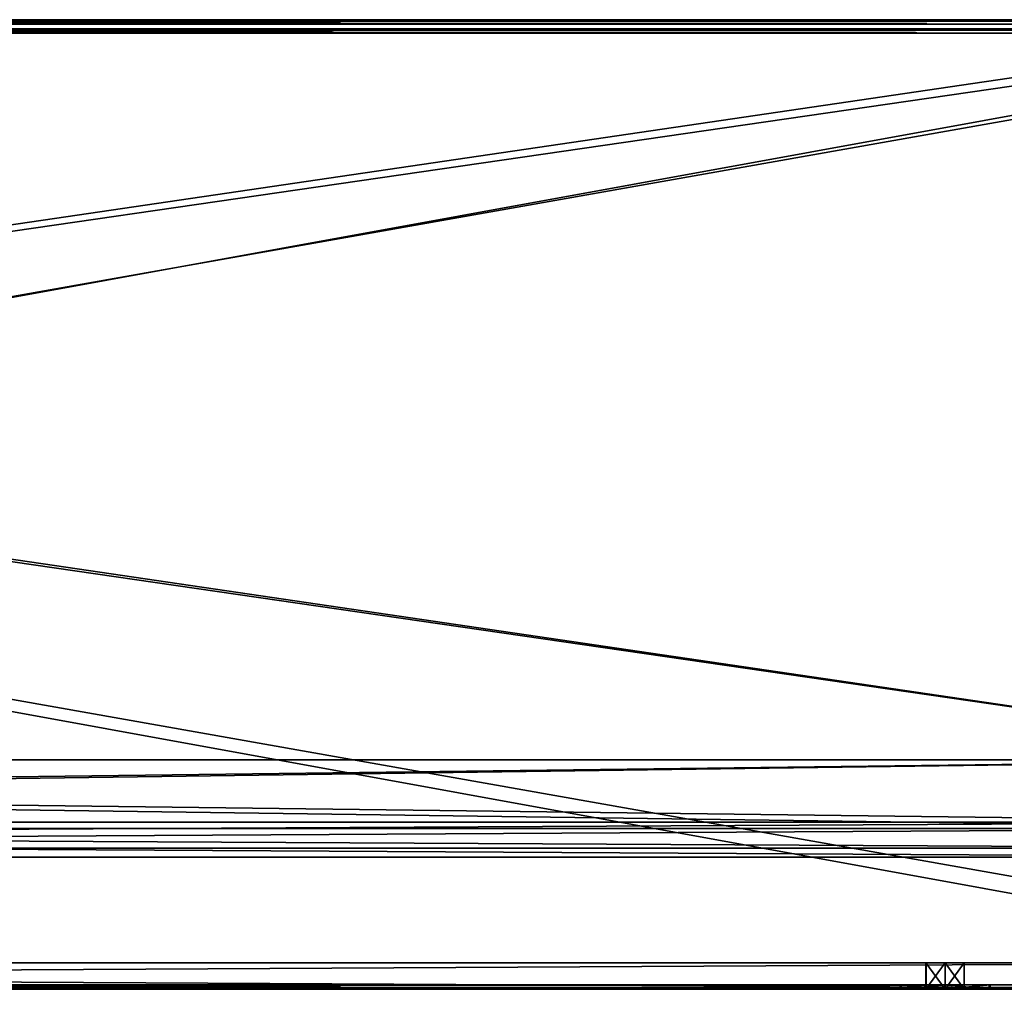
# Model space of a CAD drawing. Header units: millimetres. Extents: x -300 to 300, y -109 to 1.
# Tile 8 of 9: x 130 to 242, y -109 to 1. Entities that reach past the tile are written whole.
import ezdxf

# ---------------------------------------------------------------- set-up
doc = ezdxf.new("R2010")
doc.units = ezdxf.units.MM
doc.header["$LTSCALE"] = 65.185185
for name, color, linetype in [('1', 7, 'CONTINUOUS'), ('10', 7, 'CONTINUOUS'), ('102', 7, 'CONTINUOUS'), ('104', 7, 'CONTINUOUS'), ('106', 7, 'CONTINUOUS'), ('107', 7, 'CONTINUOUS'), ('11', 7, 'CONTINUOUS'), ('111', 7, 'CONTINUOUS'), ('116', 7, 'CONTINUOUS'), ('118', 7, 'CONTINUOUS'), ('126', 7, 'CONTINUOUS'), ('127', 7, 'CONTINUOUS'), ('131', 7, 'CONTINUOUS'), ('134', 7, 'CONTINUOUS'), ('136', 7, 'CONTINUOUS'), ('14', 7, 'CONTINUOUS'), ('140', 7, 'CONTINUOUS'), ('141', 7, 'CONTINUOUS'), ('142', 7, 'CONTINUOUS'), ('145', 7, 'CONTINUOUS'), ('15', 7, 'CONTINUOUS'), ('152', 7, 'CONTINUOUS'), ('156', 7, 'CONTINUOUS'), ('158', 7, 'CONTINUOUS'), ('159', 7, 'CONTINUOUS'), ('16', 7, 'CONTINUOUS'), ('163', 7, 'CONTINUOUS'), ('166', 7, 'CONTINUOUS'), ('168', 7, 'CONTINUOUS'), ('23', 7, 'CONTINUOUS'), ('24', 7, 'CONTINUOUS'), ('26', 7, 'CONTINUOUS'), ('27', 7, 'CONTINUOUS'), ('28', 7, 'CONTINUOUS'), ('3', 7, 'CONTINUOUS'), ('32', 7, 'CONTINUOUS'), ('34', 7, 'CONTINUOUS'), ('35', 7, 'CONTINUOUS'), ('38', 7, 'CONTINUOUS'), ('4', 7, 'CONTINUOUS'), ('42', 7, 'CONTINUOUS'), ('44', 7, 'CONTINUOUS'), ('46', 7, 'CONTINUOUS'), ('49', 7, 'CONTINUOUS'), ('53', 7, 'CONTINUOUS'), ('55', 7, 'CONTINUOUS'), ('57', 7, 'CONTINUOUS'), ('60', 7, 'CONTINUOUS'), ('62', 7, 'CONTINUOUS'), ('68', 7, 'CONTINUOUS'), ('70', 7, 'CONTINUOUS'), ('71', 7, 'CONTINUOUS'), ('72', 7, 'CONTINUOUS'), ('74', 7, 'CONTINUOUS'), ('77', 7, 'CONTINUOUS'), ('79', 7, 'CONTINUOUS'), ('80', 7, 'CONTINUOUS'), ('82', 7, 'CONTINUOUS'), ('84', 7, 'CONTINUOUS'), ('87', 7, 'CONTINUOUS'), ('91', 7, 'CONTINUOUS'), ('98', 7, 'CONTINUOUS')]:
    doc.layers.add(name, color=color, linetype=linetype)

msp = doc.modelspace()

# ---------------------------------------------------------------- linework, layer by layer
at = {"layer": '1', "linetype": 'CONTINUOUS'}
for points in [[(-283.97, -82.94, -193.97), (-283.97, -90.01, -191.04), (283.97, -82.94, -193.97), (-283.97, -82.94, -193.97)], [(283.97, -82.94, -193.97), (-283.97, -90.01, -191.04), (283.97, -90.01, -191.04), (283.97, -82.94, -193.97)], [(-283.97, -90.01, -191.04), (-283.97, -92.94, -183.97), (283.97, -90.01, -191.04), (-283.97, -90.01, -191.04)], [(283.97, -90.01, -191.04), (-283.97, -92.94, -183.97), (283.97, -92.94, -183.97), (283.97, -90.01, -191.04)]]:
    msp.add_3dface(points, dxfattribs=at)
at = {"layer": '10', "linetype": 'CONTINUOUS'}
for points in [[(298, -0.5, -198), (-298, -0.5, -198), (298, -105.97, -198), (298, -0.5, -198)], [(-298, -0.5, -198), (-298, -105.97, -198), (298, -105.97, -198), (-298, -0.5, -198)]]:
    msp.add_3dface(points, dxfattribs=at)
at = {"layer": '102', "linetype": 'CONTINUOUS'}
for points in [[(229.99, -108.47, 186.75), (234.97, -108.47, 183.84), (229.99, -108.97, 186.75), (229.99, -108.47, 186.75)], [(229.99, -108.97, 186.75), (234.97, -108.47, 183.84), (234.97, -108.97, 183.84), (229.99, -108.97, 186.75)]]:
    msp.add_3dface(points, dxfattribs=at)
at = {"layer": '104', "linetype": 'CONTINUOUS'}
for points in [[(-298, -105.97, 198), (-298, -0.5, 198), (298, -0.5, 198), (-298, -105.97, 198)], [(-298, -105.97, 198), (298, -0.5, 198), (298, -105.97, 198), (-298, -105.97, 198)]]:
    msp.add_3dface(points, dxfattribs=at)
at = {"layer": '106', "linetype": 'CONTINUOUS'}
for points in [[(237.16, -105.97, -190.87), (235, -105.97, -192.12), (237.17, -108.97, -190.85), (237.16, -105.97, -190.87)], [(235, -105.97, -192.12), (235, -108.97, -192.12), (237.17, -108.97, -190.85), (235, -105.97, -192.12)], [(235, -105.97, -187.12), (237.17, -105.97, -188.38), (235, -108.97, -187.12), (235, -105.97, -187.12)], [(235, -108.97, -187.12), (237.17, -105.97, -188.38), (237.16, -108.97, -188.36), (235, -108.97, -187.12)], [(237.17, -105.97, -188.38), (237.16, -105.97, -190.87), (237.17, -108.97, -190.85), (237.17, -105.97, -188.38)], [(237.17, -105.97, -188.38), (237.17, -108.97, -190.85), (237.16, -108.97, -188.36), (237.17, -105.97, -188.38)]]:
    msp.add_3dface(points, dxfattribs=at)
at = {"layer": '107', "linetype": 'CONTINUOUS'}
for points in [[(299.5, -108.47, -200), (-299.5, -108.47, -200), (299.5, 0.53, -200), (299.5, -108.47, -200)], [(-299.5, -108.47, -200), (-299.5, 0.53, -200), (299.5, 0.53, -200), (-299.5, -108.47, -200)]]:
    msp.add_3dface(points, dxfattribs=at)
at = {"layer": '11', "linetype": 'CONTINUOUS'}
for points in [[(299.5, 1.03, 199.5), (-299.5, 1.03, 199.5), (-299.5, 0.88, 199.85), (299.5, 1.03, 199.5)], [(299.5, 0.88, 199.85), (299.5, 1.03, 199.5), (-299.5, 0.88, 199.85), (299.5, 0.88, 199.85)], [(299.5, 0.53, 200), (299.5, 0.88, 199.85), (-299.5, 0.53, 200), (299.5, 0.53, 200)], [(-299.5, 0.53, 200), (299.5, 0.88, 199.85), (-299.5, 0.88, 199.85), (-299.5, 0.53, 200)]]:
    msp.add_3dface(points, dxfattribs=at)
at = {"layer": '111', "linetype": 'CONTINUOUS'}
for points in [[(229.89, -108.97, -186.69), (229.91, -108.97, -192.58), (229.89, -108.47, -186.69), (229.89, -108.97, -186.69)], [(229.89, -108.47, -186.69), (229.91, -108.97, -192.58), (229.91, -108.47, -192.58), (229.89, -108.47, -186.69)]]:
    msp.add_3dface(points, dxfattribs=at)
at = {"layer": '116', "linetype": 'CONTINUOUS'}
for points in [[(235.03, -108.97, -195.51), (240.11, -108.97, -192.54), (235.03, -108.47, -195.51), (235.03, -108.97, -195.51)], [(240.11, -108.97, -192.54), (240.11, -108.47, -192.54), (235.03, -108.47, -195.51), (240.11, -108.97, -192.54)]]:
    msp.add_3dface(points, dxfattribs=at)
at = {"layer": '118', "linetype": 'CONTINUOUS'}
for points in [[(297.5, 0, -197.5), (-283.97, 0, -195.5), (-297.5, 0, -197.5), (297.5, 0, -197.5)], [(297.5, 0, 197.5), (-297.5, 0, 197.5), (283.97, 0, 195.5), (297.5, 0, 197.5)], [(283.97, 0, 195.5), (-297.5, 0, 197.5), (-283.97, 0, 195.5), (283.97, 0, 195.5)], [(283.97, 0, -195.5), (-283.97, 0, -195.5), (297.5, 0, -197.5), (283.97, 0, -195.5)]]:
    msp.add_3dface(points, dxfattribs=at)
at = {"layer": '126', "linetype": 'CONTINUOUS'}
for points in [[(229.91, -108.47, 192.58), (229.89, -108.47, 186.69), (230.01, -108.47, 192.53), (229.91, -108.47, 192.58)], [(229.89, -108.47, 186.69), (234.97, -108.47, 183.73), (234.97, -108.47, 183.84), (229.89, -108.47, 186.69)], [(229.89, -108.47, 186.69), (234.97, -108.47, 183.84), (229.99, -108.47, 186.75), (229.89, -108.47, 186.69)], [(230.01, -108.47, 192.53), (229.89, -108.47, 186.69), (229.99, -108.47, 186.75), (230.01, -108.47, 192.53)], [(235.03, -108.47, 195.51), (229.91, -108.47, 192.58), (235.03, -108.47, 195.39), (235.03, -108.47, 195.51)], [(235.03, -108.47, 195.39), (229.91, -108.47, 192.58), (230.01, -108.47, 192.53), (235.03, -108.47, 195.39)], [(234.97, -108.47, 183.73), (240.09, -108.47, 186.65), (234.97, -108.47, 183.84), (234.97, -108.47, 183.73)], [(234.97, -108.47, 183.84), (240.09, -108.47, 186.65), (239.99, -108.47, 186.71), (234.97, -108.47, 183.84)], [(240.11, -108.47, 192.54), (235.03, -108.47, 195.51), (235.03, -108.47, 195.39), (240.11, -108.47, 192.54)], [(240.01, -108.47, 192.48), (240.11, -108.47, 192.54), (235.03, -108.47, 195.39), (240.01, -108.47, 192.48)], [(240.09, -108.47, 186.65), (240.11, -108.47, 192.54), (239.99, -108.47, 186.71), (240.09, -108.47, 186.65)], [(239.99, -108.47, 186.71), (240.11, -108.47, 192.54), (240.01, -108.47, 192.48), (239.99, -108.47, 186.71)]]:
    msp.add_3dface(points, dxfattribs=at)
at = {"layer": '127', "linetype": 'CONTINUOUS'}
for points in [[(235.03, -108.97, 195.51), (229.91, -108.97, 192.58), (235.03, -108.47, 195.51), (235.03, -108.97, 195.51)], [(229.91, -108.97, 192.58), (229.91, -108.47, 192.58), (235.03, -108.47, 195.51), (229.91, -108.97, 192.58)]]:
    msp.add_3dface(points, dxfattribs=at)
at = {"layer": '131', "linetype": 'CONTINUOUS'}
for points in [[(230.01, -108.47, 192.53), (229.99, -108.47, 186.75), (230.01, -108.97, 192.53), (230.01, -108.47, 192.53)], [(229.99, -108.47, 186.75), (229.99, -108.97, 186.75), (230.01, -108.97, 192.53), (229.99, -108.47, 186.75)]]:
    msp.add_3dface(points, dxfattribs=at)
at = {"layer": '134', "linetype": 'CONTINUOUS'}
for points in [[(235, -105.97, -192.12), (232.83, -105.97, -190.85), (235, -108.97, -192.12), (235, -105.97, -192.12)], [(232.83, -105.97, -190.85), (232.84, -105.97, -188.36), (232.83, -108.97, -188.38), (232.83, -105.97, -190.85)], [(232.83, -105.97, -190.85), (232.83, -108.97, -188.38), (232.84, -108.97, -190.87), (232.83, -105.97, -190.85)], [(232.83, -105.97, -190.85), (232.84, -108.97, -190.87), (235, -108.97, -192.12), (232.83, -105.97, -190.85)], [(232.84, -105.97, -188.36), (235, -105.97, -187.12), (232.83, -108.97, -188.38), (232.84, -105.97, -188.36)], [(235, -105.97, -187.12), (235, -108.97, -187.12), (232.83, -108.97, -188.38), (235, -105.97, -187.12)]]:
    msp.add_3dface(points, dxfattribs=at)
at = {"layer": '136', "linetype": 'CONTINUOUS'}
for points in [[(229.89, -108.97, 186.69), (234.97, -108.97, 183.73), (229.89, -108.47, 186.69), (229.89, -108.97, 186.69)], [(229.89, -108.47, 186.69), (234.97, -108.97, 183.73), (234.97, -108.47, 183.73), (229.89, -108.47, 186.69)]]:
    msp.add_3dface(points, dxfattribs=at)
at = {"layer": '14', "linetype": 'CONTINUOUS'}
for points in [[(298, -105.97, -198), (-298, -105.97, -198), (235, -105.97, -192.12), (298, -105.97, -198)], [(235, -105.97, -192.12), (-298, -105.97, -198), (232.83, -105.97, -190.85), (235, -105.97, -192.12)], [(232.83, -105.97, -190.85), (-298, -105.97, -198), (-235, -105.97, -192.12), (232.83, -105.97, -190.85)], [(-298, -105.97, 198), (298, -105.97, 198), (-235, -105.97, 192.12), (-298, -105.97, 198)], [(-235, -105.97, 187.12), (232.83, -105.97, 188.38), (-278, -105.97, 178), (-235, -105.97, 187.12)], [(232.83, -105.97, 188.38), (235, -105.97, 187.12), (-278, -105.97, 178), (232.83, -105.97, 188.38)], [(-278, -105.97, 178), (235, -105.97, 187.12), (278, -105.97, 178), (-278, -105.97, 178)], [(278, -105.97, -178), (-235, -105.97, -187.12), (-278, -105.97, -178), (278, -105.97, -178)], [(-235, -105.97, 192.12), (298, -105.97, 198), (-232.83, -105.97, 190.85), (-235, -105.97, 192.12)], [(-235, -105.97, 187.12), (-232.84, -105.97, 188.36), (232.83, -105.97, 188.38), (-235, -105.97, 187.12)], [(232.83, -105.97, -190.85), (-235, -105.97, -192.12), (-232.84, -105.97, -190.87), (232.83, -105.97, -190.85)], [(-232.83, -105.97, -188.38), (-235, -105.97, -187.12), (278, -105.97, -178), (-232.83, -105.97, -188.38)], [(-232.84, -105.97, 188.36), (-232.83, -105.97, 190.85), (232.83, -105.97, 188.38), (-232.84, -105.97, 188.36)], [(-232.83, -105.97, -188.38), (232.83, -105.97, -190.85), (-232.84, -105.97, -190.87), (-232.83, -105.97, -188.38)], [(-232.83, -105.97, 190.85), (298, -105.97, 198), (235, -105.97, 192.12), (-232.83, -105.97, 190.85)], [(232.83, -105.97, 188.38), (-232.83, -105.97, 190.85), (232.84, -105.97, 190.87), (232.83, -105.97, 188.38)], [(232.84, -105.97, 190.87), (-232.83, -105.97, 190.85), (235, -105.97, 192.12), (232.84, -105.97, 190.87)], [(232.84, -105.97, -188.36), (232.83, -105.97, -190.85), (-232.83, -105.97, -188.38), (232.84, -105.97, -188.36)], [(235, -105.97, -187.12), (232.84, -105.97, -188.36), (-232.83, -105.97, -188.38), (235, -105.97, -187.12)], [(235, -105.97, -187.12), (-232.83, -105.97, -188.38), (278, -105.97, -178), (235, -105.97, -187.12)], [(298, -105.97, -198), (235, -105.97, -192.12), (278, -105.97, -178), (298, -105.97, -198)], [(235, -105.97, 192.12), (298, -105.97, 198), (237.17, -105.97, 190.85), (235, -105.97, 192.12)], [(235, -105.97, 187.12), (237.16, -105.97, 188.36), (278, -105.97, 178), (235, -105.97, 187.12)], [(235, -105.97, -192.12), (237.16, -105.97, -190.87), (278, -105.97, -178), (235, -105.97, -192.12)], [(237.17, -105.97, -188.38), (235, -105.97, -187.12), (278, -105.97, -178), (237.17, -105.97, -188.38)], [(237.16, -105.97, 188.36), (237.17, -105.97, 190.85), (278, -105.97, 178), (237.16, -105.97, 188.36)], [(237.16, -105.97, -190.87), (237.17, -105.97, -188.38), (278, -105.97, -178), (237.16, -105.97, -190.87)], [(237.17, -105.97, 190.85), (298, -105.97, 198), (278, -105.97, 178), (237.17, -105.97, 190.85)]]:
    msp.add_3dface(points, dxfattribs=at)
at = {"layer": '140', "linetype": 'CONTINUOUS'}
for points in [[(283.97, -82.94, -195), (283.97, -90.74, -191.77), (-283.97, -82.94, -195), (283.97, -82.94, -195)], [(-283.97, -82.94, -195), (283.97, -90.74, -191.77), (-283.97, -90.74, -191.77), (-283.97, -82.94, -195)], [(283.97, -93.97, -183.97), (-283.97, -93.97, -183.97), (-283.97, -90.74, -191.77), (283.97, -93.97, -183.97)], [(283.97, -90.74, -191.77), (283.97, -93.97, -183.97), (-283.97, -90.74, -191.77), (283.97, -90.74, -191.77)]]:
    msp.add_3dface(points, dxfattribs=at)
at = {"layer": '141', "linetype": 'CONTINUOUS'}
for points in [[(240.01, -108.47, -192.48), (239.99, -108.47, -186.71), (240.01, -108.97, -192.48), (240.01, -108.47, -192.48)], [(239.99, -108.47, -186.71), (239.99, -108.97, -186.71), (240.01, -108.97, -192.48), (239.99, -108.47, -186.71)]]:
    msp.add_3dface(points, dxfattribs=at)
at = {"layer": '142', "linetype": 'CONTINUOUS'}
for points in [[(299.5, -108.97, 199.5), (-299.5, -108.97, 199.5), (235.03, -108.97, 195.51), (299.5, -108.97, 199.5)], [(-299.5, -108.97, -199.5), (299.5, -108.97, -199.5), (-235.03, -108.97, -195.51), (-299.5, -108.97, -199.5)], [(-299.5, -108.97, 199.5), (-235.03, -108.97, 195.51), (229.89, -108.97, 186.69), (-299.5, -108.97, 199.5)], [(229.91, -108.97, 192.58), (-299.5, -108.97, 199.5), (229.89, -108.97, 186.69), (229.91, -108.97, 192.58)], [(-299.5, -108.97, 199.5), (229.91, -108.97, 192.58), (235.03, -108.97, 195.51), (-299.5, -108.97, 199.5)], [(278, -108.97, 178), (-234.97, -108.97, 183.73), (-278, -108.97, 178), (278, -108.97, 178)], [(229.89, -108.97, -186.69), (234.97, -108.97, -183.73), (-278, -108.97, -178), (229.89, -108.97, -186.69)], [(229.89, -108.97, -186.69), (-278, -108.97, -178), (-234.97, -108.97, -183.73), (229.89, -108.97, -186.69)], [(-278, -108.97, -178), (234.97, -108.97, -183.73), (278, -108.97, -178), (-278, -108.97, -178)], [(299.5, -108.97, -199.5), (-229.91, -108.97, -192.58), (-235.03, -108.97, -195.51), (299.5, -108.97, -199.5)], [(-235.03, -108.97, 195.51), (-229.91, -108.97, 192.58), (229.89, -108.97, 186.69), (-235.03, -108.97, 195.51)], [(-229.89, -108.97, 186.69), (-234.97, -108.97, 183.73), (278, -108.97, 178), (-229.89, -108.97, 186.69)], [(-229.89, -108.97, -186.69), (229.89, -108.97, -186.69), (-234.97, -108.97, -183.73), (-229.89, -108.97, -186.69)], [(-229.91, -108.97, -192.58), (299.5, -108.97, -199.5), (-229.89, -108.97, -186.69), (-229.91, -108.97, -192.58)], [(-229.91, -108.97, 192.58), (-229.89, -108.97, 186.69), (229.89, -108.97, 186.69), (-229.91, -108.97, 192.58)], [(299.5, -108.97, -199.5), (235.03, -108.97, -195.51), (-229.89, -108.97, -186.69), (299.5, -108.97, -199.5)], [(-229.89, -108.97, 186.69), (278, -108.97, 178), (234.97, -108.97, 183.73), (-229.89, -108.97, 186.69)], [(229.89, -108.97, 186.69), (-229.89, -108.97, 186.69), (234.97, -108.97, 183.73), (229.89, -108.97, 186.69)], [(229.91, -108.97, -192.58), (229.89, -108.97, -186.69), (-229.89, -108.97, -186.69), (229.91, -108.97, -192.58)], [(235.03, -108.97, -195.51), (229.91, -108.97, -192.58), (-229.89, -108.97, -186.69), (235.03, -108.97, -195.51)], [(234.97, -108.97, -183.73), (240.09, -108.97, -186.65), (278, -108.97, -178), (234.97, -108.97, -183.73)], [(234.97, -108.97, 183.73), (278, -108.97, 178), (240.09, -108.97, 186.65), (234.97, -108.97, 183.73)], [(278, -108.97, 178), (299.5, -108.97, 199.5), (235.03, -108.97, 195.51), (278, -108.97, 178)], [(235.03, -108.97, -195.51), (299.5, -108.97, -199.5), (240.11, -108.97, -192.54), (235.03, -108.97, -195.51)], [(240.11, -108.97, 192.54), (278, -108.97, 178), (235.03, -108.97, 195.51), (240.11, -108.97, 192.54)], [(240.09, -108.97, -186.65), (240.11, -108.97, -192.54), (278, -108.97, -178), (240.09, -108.97, -186.65)], [(240.09, -108.97, 186.65), (278, -108.97, 178), (240.11, -108.97, 192.54), (240.09, -108.97, 186.65)], [(240.11, -108.97, -192.54), (299.5, -108.97, -199.5), (278, -108.97, -178), (240.11, -108.97, -192.54)]]:
    msp.add_3dface(points, dxfattribs=at)
at = {"layer": '145', "linetype": 'CONTINUOUS'}
for points in [[(299.5, -108.82, 199.85), (299.5, -108.47, 200), (-299.5, -108.82, 199.85), (299.5, -108.82, 199.85)], [(-299.5, -108.82, 199.85), (299.5, -108.47, 200), (-299.5, -108.47, 200), (-299.5, -108.82, 199.85)], [(-299.5, -108.97, 199.5), (299.5, -108.97, 199.5), (299.5, -108.82, 199.85), (-299.5, -108.97, 199.5)], [(-299.5, -108.97, 199.5), (299.5, -108.82, 199.85), (-299.5, -108.82, 199.85), (-299.5, -108.97, 199.5)]]:
    msp.add_3dface(points, dxfattribs=at)
at = {"layer": '15', "linetype": 'CONTINUOUS'}
for points in [[(235.03, -108.47, 195.39), (230.01, -108.47, 192.53), (235.03, -108.97, 195.39), (235.03, -108.47, 195.39)], [(230.01, -108.47, 192.53), (230.01, -108.97, 192.53), (235.03, -108.97, 195.39), (230.01, -108.47, 192.53)]]:
    msp.add_3dface(points, dxfattribs=at)
at = {"layer": '152', "linetype": 'CONTINUOUS'}
for points in [[(237.16, -105.97, 188.36), (235, -105.97, 187.12), (237.17, -108.97, 188.38), (237.16, -105.97, 188.36)], [(235, -105.97, 187.12), (235, -108.97, 187.12), (237.17, -108.97, 188.38), (235, -105.97, 187.12)], [(235, -105.97, 192.12), (237.17, -105.97, 190.85), (235, -108.97, 192.12), (235, -105.97, 192.12)], [(237.17, -105.97, 190.85), (237.16, -108.97, 190.87), (235, -108.97, 192.12), (237.17, -105.97, 190.85)], [(237.17, -105.97, 190.85), (237.16, -105.97, 188.36), (237.17, -108.97, 188.38), (237.17, -105.97, 190.85)], [(237.17, -105.97, 190.85), (237.17, -108.97, 188.38), (237.16, -108.97, 190.87), (237.17, -105.97, 190.85)]]:
    msp.add_3dface(points, dxfattribs=at)
at = {"layer": '156', "linetype": 'CONTINUOUS'}
for points in [[(240.09, -108.97, 186.65), (240.11, -108.97, 192.54), (240.09, -108.47, 186.65), (240.09, -108.97, 186.65)], [(240.11, -108.97, 192.54), (240.11, -108.47, 192.54), (240.09, -108.47, 186.65), (240.11, -108.97, 192.54)]]:
    msp.add_3dface(points, dxfattribs=at)
at = {"layer": '158', "linetype": 'CONTINUOUS'}
for points in [[(283.97, -92.94, -183.97), (-283.97, -92.94, -183.97), (17, -92.94, -29.44), (283.97, -92.94, -183.97)], [(-283.97, -92.94, 183.97), (283.97, -92.94, 183.97), (-17, -92.94, 29.44), (-283.97, -92.94, 183.97)], [(-17, -92.94, 29.44), (283.97, -92.94, 183.97), (0, -92.94, 34), (-17, -92.94, 29.44)], [(0, -92.94, 34), (283.97, -92.94, 183.97), (8.84, -92.94, 32.83), (0, -92.94, 34)], [(8.84, -92.94, 32.83), (283.97, -92.94, 183.97), (17.09, -92.94, 29.39), (8.84, -92.94, 32.83)], [(283.97, -92.94, 183.97), (283.97, -92.94, -183.97), (17, -92.94, -29.44), (283.97, -92.94, 183.97)], [(29.41, -92.94, -17.05), (283.97, -92.94, 183.97), (17, -92.94, -29.44), (29.41, -92.94, -17.05)], [(17.09, -92.94, 29.39), (283.97, -92.94, 183.97), (29.49, -92.94, 16.91), (17.09, -92.94, 29.39)], [(34, -92.94, -0.06), (283.97, -92.94, 183.97), (29.41, -92.94, -17.05), (34, -92.94, -0.06)], [(29.49, -92.94, 16.91), (283.97, -92.94, 183.97), (34, -92.94, -0.06), (29.49, -92.94, 16.91)]]:
    msp.add_3dface(points, dxfattribs=at)
at = {"layer": '159', "linetype": 'CONTINUOUS'}
for points in [[(283.97, 0, 195.5), (-283.97, 0, 195.5), (-283.97, -0.15, 195.15), (283.97, 0, 195.5)], [(283.97, -0.15, 195.15), (283.97, 0, 195.5), (-283.97, -0.15, 195.15), (283.97, -0.15, 195.15)], [(-283.97, -0.5, 195), (283.97, -0.5, 195), (283.97, -0.15, 195.15), (-283.97, -0.5, 195)], [(-283.97, -0.5, 195), (283.97, -0.15, 195.15), (-283.97, -0.15, 195.15), (-283.97, -0.5, 195)]]:
    msp.add_3dface(points, dxfattribs=at)
at = {"layer": '16', "linetype": 'CONTINUOUS'}
for points in [[(-283.97, -0.5, 195), (-283.97, -82.94, 195), (283.97, -82.94, 195), (-283.97, -0.5, 195)], [(283.97, -0.5, 195), (-283.97, -0.5, 195), (283.97, -82.94, 195), (283.97, -0.5, 195)]]:
    msp.add_3dface(points, dxfattribs=at)
at = {"layer": '163', "linetype": 'CONTINUOUS'}
for points in [[(234.97, -108.47, -183.84), (229.99, -108.47, -186.75), (234.97, -108.97, -183.84), (234.97, -108.47, -183.84)], [(234.97, -108.97, -183.84), (229.99, -108.47, -186.75), (229.99, -108.97, -186.75), (234.97, -108.97, -183.84)]]:
    msp.add_3dface(points, dxfattribs=at)
at = {"layer": '166', "linetype": 'CONTINUOUS'}
for points in [[(299.5, 1.03, -199.5), (-299.5, 1.03, -199.5), (283.97, 1.03, -194.47), (299.5, 1.03, -199.5)], [(283.97, 1.03, -194.47), (-299.5, 1.03, -199.5), (-283.97, 1.03, -194.47), (283.97, 1.03, -194.47)], [(-299.5, 1.03, 199.5), (299.5, 1.03, 199.5), (-283.97, 1.03, 194.47), (-299.5, 1.03, 199.5)], [(-283.97, 1.03, 194.47), (299.5, 1.03, 199.5), (283.97, 1.03, 194.47), (-283.97, 1.03, 194.47)]]:
    msp.add_3dface(points, dxfattribs=at)
at = {"layer": '168', "linetype": 'CONTINUOUS'}
for points in [[(240.11, -108.97, 192.54), (235.03, -108.97, 195.51), (240.11, -108.47, 192.54), (240.11, -108.97, 192.54)], [(235.03, -108.97, 195.51), (235.03, -108.47, 195.51), (240.11, -108.47, 192.54), (235.03, -108.97, 195.51)]]:
    msp.add_3dface(points, dxfattribs=at)
at = {"layer": '23', "linetype": 'CONTINUOUS'}
for points in [[(234.97, -108.47, 183.84), (239.99, -108.47, 186.71), (234.97, -108.97, 183.84), (234.97, -108.47, 183.84)], [(234.97, -108.97, 183.84), (239.99, -108.47, 186.71), (239.99, -108.97, 186.71), (234.97, -108.97, 183.84)]]:
    msp.add_3dface(points, dxfattribs=at)
at = {"layer": '24', "linetype": 'CONTINUOUS'}
for points in [[(-299.5, 0.88, -199.85), (-299.5, 1.03, -199.5), (299.5, 0.88, -199.85), (-299.5, 0.88, -199.85)], [(-299.5, 1.03, -199.5), (299.5, 1.03, -199.5), (299.5, 0.88, -199.85), (-299.5, 1.03, -199.5)], [(-299.5, 0.53, -200), (-299.5, 0.88, -199.85), (299.5, 0.53, -200), (-299.5, 0.53, -200)], [(299.5, 0.53, -200), (-299.5, 0.88, -199.85), (299.5, 0.88, -199.85), (299.5, 0.53, -200)]]:
    msp.add_3dface(points, dxfattribs=at)
at = {"layer": '26', "linetype": 'CONTINUOUS'}
for points in [[(234.97, -108.47, -183.73), (229.89, -108.47, -186.69), (234.97, -108.47, -183.84), (234.97, -108.47, -183.73)], [(229.89, -108.47, -186.69), (229.91, -108.47, -192.58), (229.99, -108.47, -186.75), (229.89, -108.47, -186.69)], [(229.89, -108.47, -186.69), (229.99, -108.47, -186.75), (234.97, -108.47, -183.84), (229.89, -108.47, -186.69)], [(229.91, -108.47, -192.58), (235.03, -108.47, -195.51), (235.03, -108.47, -195.39), (229.91, -108.47, -192.58)], [(229.99, -108.47, -186.75), (229.91, -108.47, -192.58), (230.01, -108.47, -192.53), (229.99, -108.47, -186.75)], [(230.01, -108.47, -192.53), (229.91, -108.47, -192.58), (235.03, -108.47, -195.39), (230.01, -108.47, -192.53)], [(240.09, -108.47, -186.65), (234.97, -108.47, -183.73), (234.97, -108.47, -183.84), (240.09, -108.47, -186.65)], [(239.99, -108.47, -186.71), (240.09, -108.47, -186.65), (234.97, -108.47, -183.84), (239.99, -108.47, -186.71)], [(235.03, -108.47, -195.51), (240.11, -108.47, -192.54), (235.03, -108.47, -195.39), (235.03, -108.47, -195.51)], [(235.03, -108.47, -195.39), (240.11, -108.47, -192.54), (240.01, -108.47, -192.48), (235.03, -108.47, -195.39)], [(240.01, -108.47, -192.48), (240.09, -108.47, -186.65), (239.99, -108.47, -186.71), (240.01, -108.47, -192.48)], [(240.11, -108.47, -192.54), (240.09, -108.47, -186.65), (240.01, -108.47, -192.48), (240.11, -108.47, -192.54)]]:
    msp.add_3dface(points, dxfattribs=at)
at = {"layer": '27', "linetype": 'CONTINUOUS'}
for points in [[(-283.97, -82.94, 193.97), (283.97, -82.94, 193.97), (283.97, -90.01, 191.04), (-283.97, -82.94, 193.97)], [(-283.97, -82.94, 193.97), (283.97, -90.01, 191.04), (-283.97, -90.01, 191.04), (-283.97, -82.94, 193.97)], [(283.97, -92.94, 183.97), (-283.97, -92.94, 183.97), (-283.97, -90.01, 191.04), (283.97, -92.94, 183.97)], [(283.97, -90.01, 191.04), (283.97, -92.94, 183.97), (-283.97, -90.01, 191.04), (283.97, -90.01, 191.04)]]:
    msp.add_3dface(points, dxfattribs=at)
at = {"layer": '28', "linetype": 'CONTINUOUS'}
for points in [[(234.97, -108.97, 183.73), (240.09, -108.97, 186.65), (234.97, -108.47, 183.73), (234.97, -108.97, 183.73)], [(240.09, -108.97, 186.65), (240.09, -108.47, 186.65), (234.97, -108.47, 183.73), (240.09, -108.97, 186.65)]]:
    msp.add_3dface(points, dxfattribs=at)
at = {"layer": '3', "linetype": 'CONTINUOUS'}
for points in [[(-283.97, -82.94, -193.97), (283.97, -82.94, -193.97), (-283.97, 0.53, -193.97), (-283.97, -82.94, -193.97)], [(-283.97, 0.53, -193.97), (283.97, -82.94, -193.97), (283.97, 0.53, -193.97), (-283.97, 0.53, -193.97)]]:
    msp.add_3dface(points, dxfattribs=at)
at = {"layer": '32', "linetype": 'CONTINUOUS'}
for points in [[(283.97, 0.53, 193.97), (283.97, -82.94, 193.97), (-283.97, -82.94, 193.97), (283.97, 0.53, 193.97)], [(-283.97, 0.53, 193.97), (283.97, 0.53, 193.97), (-283.97, -82.94, 193.97), (-283.97, 0.53, 193.97)]]:
    msp.add_3dface(points, dxfattribs=at)
at = {"layer": '34', "linetype": 'CONTINUOUS'}
for points in [[(-278, -105.97, 178), (278, -105.97, 178), (-278, -108.97, 178), (-278, -105.97, 178)], [(278, -105.97, 178), (278, -108.97, 178), (-278, -108.97, 178), (278, -105.97, 178)]]:
    msp.add_3dface(points, dxfattribs=at)
at = {"layer": '35', "linetype": 'CONTINUOUS'}
for points in [[(283.97, -82.94, -195), (-283.97, -82.94, -195), (283.97, -0.5, -195), (283.97, -82.94, -195)], [(-283.97, -82.94, -195), (-283.97, -0.5, -195), (283.97, -0.5, -195), (-283.97, -82.94, -195)]]:
    msp.add_3dface(points, dxfattribs=at)
at = {"layer": '38', "linetype": 'CONTINUOUS'}
for points in [[(235.03, -108.47, -195.39), (240.01, -108.47, -192.48), (235.03, -108.97, -195.39), (235.03, -108.47, -195.39)], [(240.01, -108.47, -192.48), (240.01, -108.97, -192.48), (235.03, -108.97, -195.39), (240.01, -108.47, -192.48)]]:
    msp.add_3dface(points, dxfattribs=at)
at = {"layer": '4', "linetype": 'CONTINUOUS'}
for points in [[(240.09, -108.97, -186.65), (234.97, -108.97, -183.73), (240.09, -108.47, -186.65), (240.09, -108.97, -186.65)], [(234.97, -108.97, -183.73), (234.97, -108.47, -183.73), (240.09, -108.47, -186.65), (234.97, -108.97, -183.73)]]:
    msp.add_3dface(points, dxfattribs=at)
at = {"layer": '42', "linetype": 'CONTINUOUS'}
for points in [[(297.5, 0, -197.5), (-297.5, 0, -197.5), (-297.85, -0.14, -197.85), (297.5, 0, -197.5)], [(297.5, 0, -197.5), (-297.85, -0.14, -197.85), (297.85, -0.14, -197.85), (297.5, 0, -197.5)], [(-297.85, -0.14, -197.85), (-298, -0.5, -198), (297.85, -0.14, -197.85), (-297.85, -0.14, -197.85)], [(297.85, -0.14, -197.85), (-298, -0.5, -198), (298, -0.5, -198), (297.85, -0.14, -197.85)]]:
    msp.add_3dface(points, dxfattribs=at)
at = {"layer": '44', "linetype": 'CONTINUOUS'}
for points in [[(-283.97, 1.03, 194.47), (283.97, 1.03, 194.47), (283.97, 0.88, 194.12), (-283.97, 1.03, 194.47)], [(-283.97, 1.03, 194.47), (283.97, 0.88, 194.12), (-283.97, 0.88, 194.12), (-283.97, 1.03, 194.47)], [(283.97, 0.53, 193.97), (-283.97, 0.53, 193.97), (-283.97, 0.88, 194.12), (283.97, 0.53, 193.97)], [(283.97, 0.88, 194.12), (283.97, 0.53, 193.97), (-283.97, 0.88, 194.12), (283.97, 0.88, 194.12)]]:
    msp.add_3dface(points, dxfattribs=at)
at = {"layer": '46', "linetype": 'CONTINUOUS'}
for points in [[(299.5, -108.47, -200), (299.5, -108.82, -199.85), (-299.5, -108.47, -200), (299.5, -108.47, -200)], [(-299.5, -108.47, -200), (299.5, -108.82, -199.85), (-299.5, -108.82, -199.85), (-299.5, -108.47, -200)], [(299.5, -108.97, -199.5), (-299.5, -108.97, -199.5), (-299.5, -108.82, -199.85), (299.5, -108.97, -199.5)], [(299.5, -108.82, -199.85), (299.5, -108.97, -199.5), (-299.5, -108.82, -199.85), (299.5, -108.82, -199.85)]]:
    msp.add_3dface(points, dxfattribs=at)
at = {"layer": '49', "linetype": 'CONTINUOUS'}
for points in [[(278, -105.97, -178), (-278, -105.97, -178), (278, -108.97, -178), (278, -105.97, -178)], [(-278, -105.97, -178), (-278, -108.97, -178), (278, -108.97, -178), (-278, -105.97, -178)]]:
    msp.add_3dface(points, dxfattribs=at)
at = {"layer": '53', "linetype": 'CONTINUOUS'}
for points in [[(239.99, -108.47, -186.71), (234.97, -108.47, -183.84), (239.99, -108.97, -186.71), (239.99, -108.47, -186.71)], [(234.97, -108.47, -183.84), (234.97, -108.97, -183.84), (239.99, -108.97, -186.71), (234.97, -108.47, -183.84)]]:
    msp.add_3dface(points, dxfattribs=at)
at = {"layer": '55', "linetype": 'CONTINUOUS'}
for points in [[(234.97, -108.97, -183.84), (229.99, -108.97, -186.75), (239.99, -108.97, -186.71), (234.97, -108.97, -183.84)], [(239.99, -108.97, -186.71), (229.99, -108.97, -186.75), (235, -108.97, -187.12), (239.99, -108.97, -186.71)], [(229.99, -108.97, -186.75), (230.01, -108.97, -192.53), (232.83, -108.97, -188.38), (229.99, -108.97, -186.75)], [(235, -108.97, -187.12), (229.99, -108.97, -186.75), (232.83, -108.97, -188.38), (235, -108.97, -187.12)], [(235.03, -108.97, -195.39), (240.01, -108.97, -192.48), (230.01, -108.97, -192.53), (235.03, -108.97, -195.39)], [(230.01, -108.97, -192.53), (240.01, -108.97, -192.48), (235, -108.97, -192.12), (230.01, -108.97, -192.53)], [(232.83, -108.97, -188.38), (230.01, -108.97, -192.53), (232.84, -108.97, -190.87), (232.83, -108.97, -188.38)], [(232.84, -108.97, -190.87), (230.01, -108.97, -192.53), (235, -108.97, -192.12), (232.84, -108.97, -190.87)], [(239.99, -108.97, -186.71), (235, -108.97, -187.12), (237.16, -108.97, -188.36), (239.99, -108.97, -186.71)], [(235, -108.97, -192.12), (240.01, -108.97, -192.48), (237.17, -108.97, -190.85), (235, -108.97, -192.12)], [(237.17, -108.97, -190.85), (239.99, -108.97, -186.71), (237.16, -108.97, -188.36), (237.17, -108.97, -190.85)], [(240.01, -108.97, -192.48), (239.99, -108.97, -186.71), (237.17, -108.97, -190.85), (240.01, -108.97, -192.48)]]:
    msp.add_3dface(points, dxfattribs=at)
at = {"layer": '57', "linetype": 'CONTINUOUS'}
for points in [[(240.01, -108.47, 192.48), (235.03, -108.47, 195.39), (240.01, -108.97, 192.48), (240.01, -108.47, 192.48)], [(235.03, -108.47, 195.39), (235.03, -108.97, 195.39), (240.01, -108.97, 192.48), (235.03, -108.47, 195.39)]]:
    msp.add_3dface(points, dxfattribs=at)
at = {"layer": '60', "linetype": 'CONTINUOUS'}
for points in [[(239.99, -108.47, 186.71), (240.01, -108.47, 192.48), (239.99, -108.97, 186.71), (239.99, -108.47, 186.71)], [(240.01, -108.47, 192.48), (240.01, -108.97, 192.48), (239.99, -108.97, 186.71), (240.01, -108.47, 192.48)]]:
    msp.add_3dface(points, dxfattribs=at)
at = {"layer": '62', "linetype": 'CONTINUOUS'}
for points in [[(-283.97, -0.15, -195.15), (-283.97, 0, -195.5), (283.97, -0.15, -195.15), (-283.97, -0.15, -195.15)], [(283.97, -0.15, -195.15), (-283.97, 0, -195.5), (283.97, 0, -195.5), (283.97, -0.15, -195.15)], [(283.97, -0.5, -195), (-283.97, -0.5, -195), (-283.97, -0.15, -195.15), (283.97, -0.5, -195)], [(283.97, -0.5, -195), (-283.97, -0.15, -195.15), (283.97, -0.15, -195.15), (283.97, -0.5, -195)]]:
    msp.add_3dface(points, dxfattribs=at)
at = {"layer": '68', "linetype": 'CONTINUOUS'}
for points in [[(229.91, -108.97, -192.58), (235.03, -108.97, -195.51), (229.91, -108.47, -192.58), (229.91, -108.97, -192.58)], [(235.03, -108.97, -195.51), (235.03, -108.47, -195.51), (229.91, -108.47, -192.58), (235.03, -108.97, -195.51)]]:
    msp.add_3dface(points, dxfattribs=at)
at = {"layer": '70', "linetype": 'CONTINUOUS'}
for points in [[(235, -105.97, 187.12), (232.83, -105.97, 188.38), (235, -108.97, 187.12), (235, -105.97, 187.12)], [(232.83, -105.97, 188.38), (232.84, -105.97, 190.87), (232.83, -108.97, 190.85), (232.83, -105.97, 188.38)], [(235, -108.97, 187.12), (232.83, -105.97, 188.38), (232.84, -108.97, 188.36), (235, -108.97, 187.12)], [(232.83, -105.97, 188.38), (232.83, -108.97, 190.85), (232.84, -108.97, 188.36), (232.83, -105.97, 188.38)], [(232.84, -105.97, 190.87), (235, -105.97, 192.12), (232.83, -108.97, 190.85), (232.84, -105.97, 190.87)], [(235, -105.97, 192.12), (235, -108.97, 192.12), (232.83, -108.97, 190.85), (235, -105.97, 192.12)]]:
    msp.add_3dface(points, dxfattribs=at)
at = {"layer": '71', "linetype": 'CONTINUOUS'}
for points in [[(240.11, -108.97, -192.54), (240.09, -108.97, -186.65), (240.11, -108.47, -192.54), (240.11, -108.97, -192.54)], [(240.09, -108.97, -186.65), (240.09, -108.47, -186.65), (240.11, -108.47, -192.54), (240.09, -108.97, -186.65)]]:
    msp.add_3dface(points, dxfattribs=at)
at = {"layer": '72', "linetype": 'CONTINUOUS'}
for points in [[(299.5, 0.53, 200), (-299.5, 0.53, 200), (299.5, -108.47, 200), (299.5, 0.53, 200)], [(299.5, -108.47, 200), (-299.5, 0.53, 200), (-299.5, -108.47, 200), (299.5, -108.47, 200)]]:
    msp.add_3dface(points, dxfattribs=at)
at = {"layer": '74', "linetype": 'CONTINUOUS'}
for points in [[(229.99, -108.47, -186.75), (230.01, -108.47, -192.53), (229.99, -108.97, -186.75), (229.99, -108.47, -186.75)], [(229.99, -108.97, -186.75), (230.01, -108.47, -192.53), (230.01, -108.97, -192.53), (229.99, -108.97, -186.75)]]:
    msp.add_3dface(points, dxfattribs=at)
at = {"layer": '77', "linetype": 'CONTINUOUS'}
for points in [[(229.91, -108.97, 192.58), (229.89, -108.97, 186.69), (229.91, -108.47, 192.58), (229.91, -108.97, 192.58)], [(229.91, -108.47, 192.58), (229.89, -108.97, 186.69), (229.89, -108.47, 186.69), (229.91, -108.47, 192.58)]]:
    msp.add_3dface(points, dxfattribs=at)
at = {"layer": '79', "linetype": 'CONTINUOUS'}
for points in [[(283.97, 1.03, -194.47), (-283.97, 1.03, -194.47), (-283.97, 0.88, -194.12), (283.97, 1.03, -194.47)], [(283.97, 1.03, -194.47), (-283.97, 0.88, -194.12), (283.97, 0.88, -194.12), (283.97, 1.03, -194.47)], [(-283.97, 0.53, -193.97), (283.97, 0.53, -193.97), (283.97, 0.88, -194.12), (-283.97, 0.53, -193.97)], [(-283.97, 0.88, -194.12), (-283.97, 0.53, -193.97), (283.97, 0.88, -194.12), (-283.97, 0.88, -194.12)]]:
    msp.add_3dface(points, dxfattribs=at)
at = {"layer": '80', "linetype": 'CONTINUOUS'}
for points in [[(229.99, -108.97, 186.75), (234.97, -108.97, 183.84), (239.99, -108.97, 186.71), (229.99, -108.97, 186.75)], [(230.01, -108.97, 192.53), (229.99, -108.97, 186.75), (232.83, -108.97, 190.85), (230.01, -108.97, 192.53)], [(229.99, -108.97, 186.75), (239.99, -108.97, 186.71), (235, -108.97, 187.12), (229.99, -108.97, 186.75)], [(229.99, -108.97, 186.75), (235, -108.97, 187.12), (232.84, -108.97, 188.36), (229.99, -108.97, 186.75)], [(232.83, -108.97, 190.85), (229.99, -108.97, 186.75), (232.84, -108.97, 188.36), (232.83, -108.97, 190.85)], [(235.03, -108.97, 195.39), (230.01, -108.97, 192.53), (240.01, -108.97, 192.48), (235.03, -108.97, 195.39)], [(240.01, -108.97, 192.48), (230.01, -108.97, 192.53), (235, -108.97, 192.12), (240.01, -108.97, 192.48)], [(235, -108.97, 192.12), (230.01, -108.97, 192.53), (232.83, -108.97, 190.85), (235, -108.97, 192.12)], [(237.16, -108.97, 190.87), (240.01, -108.97, 192.48), (235, -108.97, 192.12), (237.16, -108.97, 190.87)], [(235, -108.97, 187.12), (239.99, -108.97, 186.71), (237.17, -108.97, 188.38), (235, -108.97, 187.12)], [(237.17, -108.97, 188.38), (240.01, -108.97, 192.48), (237.16, -108.97, 190.87), (237.17, -108.97, 188.38)], [(239.99, -108.97, 186.71), (240.01, -108.97, 192.48), (237.17, -108.97, 188.38), (239.99, -108.97, 186.71)]]:
    msp.add_3dface(points, dxfattribs=at)
at = {"layer": '82', "linetype": 'CONTINUOUS'}
for points in [[(283.97, -93.97, -183.97), (-17, -93.97, -29.44), (-283.97, -93.97, -183.97), (283.97, -93.97, -183.97)], [(283.97, -93.97, 183.97), (-283.97, -93.97, 183.97), (17, -93.97, 29.44), (283.97, -93.97, 183.97)], [(0, -93.97, -34), (-17, -93.97, -29.44), (283.97, -93.97, -183.97), (0, -93.97, -34)], [(0, -93.97, -34), (283.97, -93.97, -183.97), (8.84, -93.97, -32.83), (0, -93.97, -34)], [(8.84, -93.97, -32.83), (283.97, -93.97, -183.97), (17.09, -93.97, -29.39), (8.84, -93.97, -32.83)], [(283.97, -93.97, -183.97), (283.97, -93.97, 183.97), (17, -93.97, 29.44), (283.97, -93.97, -183.97)], [(29.41, -93.97, 17.05), (283.97, -93.97, -183.97), (17, -93.97, 29.44), (29.41, -93.97, 17.05)], [(17.09, -93.97, -29.39), (283.97, -93.97, -183.97), (29.49, -93.97, -16.91), (17.09, -93.97, -29.39)], [(34, -93.97, 0.06), (283.97, -93.97, -183.97), (29.41, -93.97, 17.05), (34, -93.97, 0.06)], [(29.49, -93.97, -16.91), (283.97, -93.97, -183.97), (34, -93.97, 0.06), (29.49, -93.97, -16.91)]]:
    msp.add_3dface(points, dxfattribs=at)
at = {"layer": '84', "linetype": 'CONTINUOUS'}
for points in [[(230.01, -108.47, -192.53), (235.03, -108.47, -195.39), (230.01, -108.97, -192.53), (230.01, -108.47, -192.53)], [(235.03, -108.47, -195.39), (235.03, -108.97, -195.39), (230.01, -108.97, -192.53), (235.03, -108.47, -195.39)]]:
    msp.add_3dface(points, dxfattribs=at)
at = {"layer": '87', "linetype": 'CONTINUOUS'}
for points in [[(-297.85, -0.14, 197.85), (-297.5, 0, 197.5), (297.85, -0.14, 197.85), (-297.85, -0.14, 197.85)], [(-297.5, 0, 197.5), (297.5, 0, 197.5), (297.85, -0.14, 197.85), (-297.5, 0, 197.5)], [(-298, -0.5, 198), (-297.85, -0.14, 197.85), (298, -0.5, 198), (-298, -0.5, 198)], [(298, -0.5, 198), (-297.85, -0.14, 197.85), (297.85, -0.14, 197.85), (298, -0.5, 198)]]:
    msp.add_3dface(points, dxfattribs=at)
at = {"layer": '91', "linetype": 'CONTINUOUS'}
for points in [[(234.97, -108.97, -183.73), (229.89, -108.97, -186.69), (234.97, -108.47, -183.73), (234.97, -108.97, -183.73)], [(234.97, -108.47, -183.73), (229.89, -108.97, -186.69), (229.89, -108.47, -186.69), (234.97, -108.47, -183.73)]]:
    msp.add_3dface(points, dxfattribs=at)
at = {"layer": '98', "linetype": 'CONTINUOUS'}
for points in [[(283.97, -82.94, 195), (-283.97, -82.94, 195), (-283.97, -90.74, 191.77), (283.97, -82.94, 195)], [(283.97, -90.74, 191.77), (283.97, -82.94, 195), (-283.97, -90.74, 191.77), (283.97, -90.74, 191.77)], [(-283.97, -93.97, 183.97), (283.97, -93.97, 183.97), (283.97, -90.74, 191.77), (-283.97, -93.97, 183.97)], [(-283.97, -93.97, 183.97), (283.97, -90.74, 191.77), (-283.97, -90.74, 191.77), (-283.97, -93.97, 183.97)]]:
    msp.add_3dface(points, dxfattribs=at)

doc.saveas('drawing.dxf')
